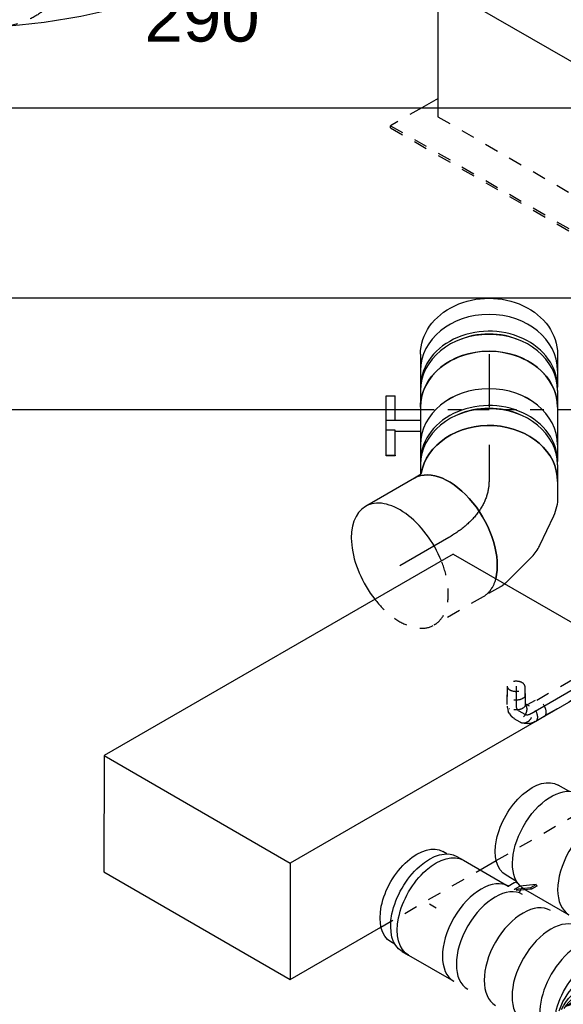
# Model space of a CAD drawing. Extents: x -238422 to 258194, y -34825 to 126331.
# Tile 49 of 239: x -37950 to -36959, y -32852 to -31056. Entities that reach past the tile are written whole.
import ezdxf
from ezdxf.enums import TextEntityAlignment as Align

# ---------------------------------------------------------------- set-up
doc = ezdxf.new("R2010")
doc.units = 0
doc.header["$LTSCALE"] = 50
doc.linetypes.add('CENTER2', pattern=[28.575, 19.05, -3.175, 3.175, -3.175])
doc.linetypes.add('STREEPJES', pattern=[0.1, 0.05, -0.05])
doc.layers.get('0').update_dxf_attribs({"linetype": 'CONTINUOUS'})
for name, color, linetype in [('lMcht aanvoer bestaand_PR', 1, 'CONTINUOUS'), ('lMcht retour bestaand_PR', 1, 'CONTINUOUS'), ('lucht aanvoer bestaand', 8, 'CONTINUOUS'), ('lucht retour bestaand', 8, 'CONTINUOUS'), ('WL524---_D', 153, 'CONTINUOUS'), ('WL524---_HARTLIJN', 8, 'CONTINUOUS'), ('WL570---_TOEVOER', 3, 'CONTINUOUS'), ('WL570---_TOEVOER_HL', 8, 'CONTINUOUS'), ('WL570---_TOEVOER_RST', 2, 'CONTINUOUS'), ('WL570---_TOEVOER_RST_HL', 1, 'CONTINUOUS'), ('WL5911--_D', 2, 'CONTINUOUS'), ('WM570---_TOEVOER_PR', 1, 'CONTINUOUS'), ('WM570---_TOEVOER_RST_PR', 1, 'CONTINUOUS')]:
    doc.layers.add(name, color=color, linetype=linetype)
doc.styles.add('BURO-018', font='ARIAL.TTF', dxfattribs={"height": 90})
doc.styles.add('BURO-025', font='ARIAL.TTF', dxfattribs={"height": 125})

# ---------------------------------------------------------------- blocks, each defined once
blk = doc.blocks.new('*U1473')
at = {"color": 8, "linetype": 'STREEPJES', "ltscale": 10, "extrusion": (-5.55112e-17, 1.11022e-16, -1)}
blk.add_ellipse((0, 0, -4102.3), major_axis=(0, -125), ratio=0.57735, start_param=0, end_param=1.220229, dxfattribs=at)
at = {"layer": 'lMcht aanvoer bestaand_PR', "color": 1, "style": 'BURO-018'}
blk.add_attdef('POSNR', text='', height=90, dxfattribs=at).set_placement((0, 0), align=Align.MIDDLE)
blk = doc.blocks.new('*U1482')
at = {"color": 8, "linetype": 'STREEPJES', "ltscale": 10}
for p, q in [((20.9, 16, -10735.2), (199.1, 16, -10735.2)), ((20.9, -16, -10735.2), (217.6, -16, -10735.2))]:
    blk.add_line(p, q, dxfattribs=at)
at = {"color": 0, "ltscale": 10}
for p, q in [((199.1, 16, -10735.2), (740.2, 16, -10735.2)), ((217.6, -16, -10735.2), (740.2, -16, -10735.2))]:
    blk.add_line(p, q, dxfattribs=at)
at = {"layer": 'WL524---_HARTLIJN', "linetype": 'CENTER2'}
blk.add_line((0, 0, -10735.2), (755.2, 0, -10735.2), dxfattribs=at)
at = {"layer": 'WL524---_D', "color": 1, "style": 'BURO-018'}
blk.add_attdef('POSNR', text='', height=90, dxfattribs=at).set_placement((0, 0), align=Align.MIDDLE)
blk = doc.blocks.new('*U1483')
at = {"color": 8, "linetype": 'STREEPJES', "ltscale": 10}
for p, q in [((-1.5, 31, -10741), (-9.7, 16.8, -10741)), ((27.6, 14.2, -10741), (18.6, -1.3, -10741)), ((-0.7, -15.9, -10741), (2, -15, -10741)), ((2, -15, -10741), (7.5, -12.5, -10741)), ((10.1, -10.7, -10741), (7.5, -12.5, -10741)), ((10.1, -10.7, -10741), (14.7, -6, -10741)), ((14.7, -6, -10741), (15.8, -4.6, -10741)), ((15.8, -4.6, -10741), (17.6, -1.5, -10741))]:
    blk.add_line(p, q, dxfattribs=at)
for centre, start_param, end_param in [((4.1, 7.1, -10741), 2.831748, 6.10896), ((13.1, 22.6, -10741), 3.141593, 6.283185)]:
    blk.add_ellipse(centre, major_axis=(-14.5, 8.4), ratio=0.57735, start_param=start_param, end_param=end_param, dxfattribs=at)
at = {"layer": 'WL524---_HARTLIJN', "linetype": 'CENTER2'}
blk.add_line((-17.9, 0, -10741), (-5.3, 0, -10741), dxfattribs=at)
blk.add_ellipse((-5.3, 22.2, -10741), major_axis=(0, -22.2), ratio=0.57735, start_param=0, end_param=0.785398, dxfattribs=at)
at = {"layer": 'WL524---_D', "color": 1, "style": 'BURO-018'}
blk.add_attdef('POSNR', text='', height=90, dxfattribs=at).set_placement((0, 0), align=Align.MIDDLE)
blk = doc.blocks.new('*U1486')
at = {"color": 8, "linetype": 'STREEPJES', "ltscale": 10}
for p, q in [((0, 16, -10803.9), (18.5, 16, -10803.9)), ((0, -16, -10803.9), (18.5, -16, -10803.9))]:
    blk.add_line(p, q, dxfattribs=at)
for start_param, end_param in [(0, 3.141593), (3.141593, 6.283185)]:
    blk.add_ellipse((0, 0, -10803.9), major_axis=(0, 16), ratio=0.57735, start_param=start_param, end_param=end_param, dxfattribs=at)
at = {"layer": 'WL524---_HARTLIJN', "linetype": 'CENTER2'}
blk.add_line((0, 0, -10803.9), (33.5, 0, -10803.9), dxfattribs=at)
at = {"layer": 'WL524---_D', "color": 1, "style": 'BURO-018'}
blk.add_attdef('POSNR', text='', height=90, dxfattribs=at).set_placement((0, 0), align=Align.MIDDLE)
blk = doc.blocks.new('*U1487')
at = {"color": 8, "linetype": 'STREEPJES', "ltscale": 10}
for p, q in [((-5.3, 24.4, -10774.5), (-9.7, 16.8, -10774.5)), ((-26.1, 16.8, -10774.5), (-8.2, 16.8, -10774.5)), ((-1.3, 11.9, -10774.5), (-1, 11.3, -10774.5)), ((23.8, 7.6, -10774.5), (17.4, -3.4, -10774.5)), ((-26.1, -16.8, -10774.5), (-8.2, -16.8, -10774.5)), ((-5.2, -16, -10774.5), (-3.9, -16, -10774.5)), ((-3.9, -16, -10774.5), (-2.2, -15.8, -10774.5)), ((-2.2, -15.8, -10774.5), (4.2, -14.1, -10774.5)), ((-1.3, -11.9, -10774.5), (-1, -11.3, -10774.5)), ((7.1, -12.7, -10774.5), (4.2, -14.1, -10774.5)), ((7.1, -12.7, -10774.5), (12, -9.3, -10774.5)), ((15.1, -5.9, -10774.5), (16.5, -3.4, -10774.5))]:
    blk.add_line(p, q, dxfattribs=at)
at = {"color": 8, "linetype": 'STREEPJES', "ltscale": 10, "extrusion": (0, -2.22045e-16, -1)}
blk.add_ellipse((2.9, 5, -10774.5), major_axis=(-14.5, 8.4), ratio=0.816497, start_param=0.330447, end_param=3.459084, dxfattribs=at)
at = {"color": 8, "linetype": 'STREEPJES', "ltscale": 10}
for centre, major_axis, ratio, start_param, end_param in [((9.2, 16, -10774.5), (-14.5, 8.4), 0.816497, 3.141593, 6.283185), ((1.8, 3.1, -10774.5), (-11.9, 10.9), 0.803023, 2.966153, 3.317032)]:
    blk.add_ellipse(centre, major_axis=major_axis, ratio=ratio, start_param=start_param, end_param=end_param, dxfattribs=at)
at = {"color": 8, "linetype": 'STREEPJES', "ltscale": 10, "extrusion": (-1.2326e-32, -2.22045e-16, -1)}
for centre, start_param, end_param in [((-26.1, 0, -10774.5), 0, 3.451437), ((-26.1, 0, -10774.5), 5.973341, 6.280044), ((-8.2, 0, -10774.5), 0, 3.141593)]:
    blk.add_ellipse(centre, major_axis=(0, 16.8), ratio=0.57735, start_param=start_param, end_param=end_param, dxfattribs=at)
at = {"layer": 'WL524---_HARTLIJN', "linetype": 'CENTER2'}
blk.add_ellipse((-16.6, 15.7, -10774.5), major_axis=(19.2, -11.1), ratio=0.57735, start_param=5.497787, end_param=6.283185, dxfattribs=at)
at = {"layer": 'WL524---_D', "color": 1, "style": 'BURO-018'}
blk.add_attdef('POSNR', text='', height=90, dxfattribs=at).set_placement((0, 0), align=Align.MIDDLE)
blk = doc.blocks.new('*U1727')
at = {"color": 2, "ltscale": 10}
for p, q in [((89.2, 127.7, -11462.4), (64.8, 110.5, -11462.4)), ((83.8, 118.2, -11462.4), (89.2, 127.7, -11462.4)), ((89.2, 127.7, -11462.4), (91.8, 125.6, -11462.4)), ((46.5, 100, -11462.4), (52.8, 110.9, -11462.4)), ((59.3, 101, -11462.4), (83.8, 118.2, -11462.4)), ((59.3, 101, -11462.4), (64.8, 110.5, -11462.4)), ((86.3, 116.2, -11462.4), (63.3, 100, -11462.4)), ((86.3, 116.2, -11462.4), (83.8, 118.2, -11462.4)), ((91.8, 125.6, -11462.4), (86.3, 116.2, -11462.4)), ((-65.5, 95, -11462.4), (-87.9, 95, -11462.4)), ((-47.5, 100, -11462.4), (46.5, 100, -11462.4)), ((46.5, 100, -11462.4), (47.5, 100, -11462.4)), ((58.8, 100.7, -11462.4), (59.3, 101, -11462.4)), ((60.6, 100, -11462.4), (59.3, 101, -11462.4)), ((68.9, 100, -11462.4), (69.6, 101.2, -11462.4)), ((-65.5, -95, -11462.4), (-87.9, -95, -11462.4)), ((-43.8, -100, -11462.4), (47.5, -100, -11462.4))]:
    blk.add_line(p, q, dxfattribs=at)
at = {"color": 8, "linetype": 'STREEPJES', "ltscale": 10}
blk.add_line((-47.5, -100, -11462.4), (-43.8, -100, -11462.4), dxfattribs=at)
at = {"color": 2, "ltscale": 10, "extrusion": (-2.03185e-17, -7.58296e-17, -1)}
for centre, major_axis, start_param, end_param in [((61.2, 106.1, -11462.4), (-8.4, 4.85), 0, 1.659918), ((-87.9, 0, -11462.4), (0, -95), 0, 3.141593), ((-47.5, 0, -11462.4), (0, -100), 0.142782, 3.141593), ((61.2, 106.1, -11462.4), (-8.4, 4.85), 2.573491, 3.141593)]:
    blk.add_ellipse(centre, major_axis=major_axis, ratio=0.57735, start_param=start_param, end_param=end_param, dxfattribs=at)
at = {"color": 2, "ltscale": 10}
blk.add_ellipse((47.5, 0, -11462.4), major_axis=(0, -100), ratio=0.57735, start_param=3.141593, end_param=6.283185, dxfattribs=at)
at = {"color": 8, "linetype": 'STREEPJES', "ltscale": 10, "extrusion": (-2.03185e-17, -7.58296e-17, -1)}
blk.add_ellipse((-47.5, 0, -11462.4), major_axis=(0, -100), ratio=0.57735, start_param=0, end_param=0.142782, dxfattribs=at)
at = {"layer": 'WL570---_TOEVOER', "color": 1, "style": 'BURO-018'}
blk.add_attdef('I', text='', height=90, dxfattribs=at).set_placement((0, 0), align=Align.MIDDLE)
at = {"layer": 'WM570---_TOEVOER_PR', "color": 1, "style": 'BURO-018'}
blk.add_attdef('POSNR', text='', height=90, dxfattribs=at).set_placement((0, 0), align=Align.MIDDLE)
blk = doc.blocks.new('*U1733')
at = {"color": 0, "ltscale": 10}
blk.add_line((363.3, -301.3, -11667.4), (363.2, -300.7, -11667.4), dxfattribs=at)
for centre, major_axis, ratio, start_param, end_param in [((0, 0, -11667.4), (0, -100), 0.57735, 3.141593, 6.283185), ((29.3, 0, -11667.4), (0, -100), 0.57735, 3.141593, 6.283185), ((87.9, 0, -11667.4), (0, -100), 0.57735, 3.141593, 6.283185), ((146.5, 0, -11667.4), (0, -100), 0.57735, 3.141593, 6.283185), ((205.1, 0, -11667.4), (0, -100), 0.57735, 3.141593, 5.776693), ((271, -6.1, -11667.4), (42.6, 91.2), 0.750739, 0.1323, 2.395901), ((271, -6.1, -11667.4), (42.6, 91.2), 0.750739, 6.150885, 6.415485), ((297.5, -34.8, -11667.4), (-96.1, -30.4), 0.803023, 3.317032, 6.000839), ((293.2, -78.2, -11667.4), (92.8, -38.5), 0.646887, 0.084959, 3.056633), ((297.5, -34.8, -11667.4), (-96.1, -30.4), 0.803023, 2.966153, 3.317032), ((259.1, -160.2, -11667.4), (-98.1, 21.3), 0.285695, 3.167547, 6.257231), ((293.2, -78.2, -11667.4), (92.8, -38.5), 0.646887, 6.198226, 6.368145), ((259.1, -160.2, -11667.4), (-98.1, 21.3), 0.285695, 6.257231, 6.30914), ((263.7, -314, -11667.4), (-99.5, -13), 0.175321, 1.846998, 3.126506)]:
    blk.add_ellipse(centre, major_axis=major_axis, ratio=ratio, start_param=start_param, end_param=end_param, dxfattribs=at)
at = {"color": 0, "ltscale": 10, "extrusion": (-8.97074e-17, -5.17926e-17, -1)}
for centre, major_axis, ratio, start_param, end_param in [((248.1, 0, -11667.4), (13.1, 99.6), 0.646887, 4.021847, 6.368145), ((287.9, -18, -11667.4), (-74.4, -68.1), 0.803023, 0.529535, 3.317032), ((299.4, -55.3, -11667.4), (100.3, -8.7), 0.750739, 3.273893, 6.415485), ((274.8, -110.2, -11667.4), (-92, 40.4), 0.489778, 6.229347, 9.37094), ((252.2, -215.8, -11667.4), (100.3, -4), 0.0576, 3.136773, 6.278366), ((254.7, -272.6, -11667.4), (-99.5, -13), 0.175321, 3.156679, 6.298272)]:
    blk.add_ellipse(centre, major_axis=major_axis, ratio=ratio, start_param=start_param, end_param=end_param, dxfattribs=at)
at = {"layer": 'WM570---_TOEVOER_PR', "color": 1, "style": 'BURO-018'}
blk.add_attdef('POSNR', text='', height=90, dxfattribs=at).set_placement((0, 0), align=Align.MIDDLE)
blk = doc.blocks.new('*U1734')
at = {"color": 2, "ltscale": 10}
for p, q in [((89.2, 127.7, -11633.8), (64.8, 110.5, -11633.8)), ((83.8, 118.2, -11633.8), (89.2, 127.7, -11633.8)), ((89.2, 127.7, -11633.8), (91.8, 125.6, -11633.8)), ((46.5, 100, -11633.8), (52.8, 110.9, -11633.8)), ((59.3, 101, -11633.8), (64.8, 110.5, -11633.8)), ((59.8, 101.4, -11633.8), (83.8, 118.2, -11633.8)), ((86.3, 116.2, -11633.8), (63.3, 100, -11633.8)), ((86.3, 116.2, -11633.8), (83.8, 118.2, -11633.8)), ((91.8, 125.6, -11633.8), (86.3, 116.2, -11633.8)), ((-79.5, 95, -11633.8), (-87.9, 95, -11633.8)), ((-47.5, 100, -11633.8), (46.5, 100, -11633.8)), ((46.5, 100, -11633.8), (47.5, 100, -11633.8)), ((59.3, 101, -11633.8), (59.8, 101.4, -11633.8)), ((60.6, 100, -11633.8), (59.3, 101, -11633.8)), ((68.9, 100, -11633.8), (69.6, 101.2, -11633.8)), ((-79.5, -95, -11633.8), (-87.9, -95, -11633.8)), ((-47.5, -100, -11633.8), (47.5, -100, -11633.8))]:
    blk.add_line(p, q, dxfattribs=at)
at = {"color": 2, "ltscale": 10, "extrusion": (-2.03185e-17, -7.58296e-17, -1)}
for centre, major_axis, start_param, end_param in [((61.2, 106.1, -11633.8), (-8.4, 4.85), 0, 1.659918), ((-87.9, 0, -11633.8), (0, -95), 0, 3.141593), ((-47.5, 0, -11633.8), (0, -100), 0, 3.141593), ((61.2, 106.1, -11633.8), (-8.4, 4.85), 2.573491, 3.141593)]:
    blk.add_ellipse(centre, major_axis=major_axis, ratio=0.57735, start_param=start_param, end_param=end_param, dxfattribs=at)
at = {"color": 2, "ltscale": 10}
blk.add_ellipse((47.5, 0, -11633.8), major_axis=(0, -100), ratio=0.57735, start_param=3.141593, end_param=6.283185, dxfattribs=at)
at = {"layer": 'WL570---_TOEVOER', "color": 1, "style": 'BURO-018'}
blk.add_attdef('I', text='', height=90, dxfattribs=at).set_placement((0, 0), align=Align.MIDDLE)
at = {"layer": 'WM570---_TOEVOER_PR', "color": 1, "style": 'BURO-018'}
blk.add_attdef('POSNR', text='', height=90, dxfattribs=at).set_placement((0, 0), align=Align.MIDDLE)
blk = doc.blocks.new('*U1735')
at = {"color": 0, "ltscale": 10}
for p, q in [((0, 100, -11590.4), (13.9, 100, -11590.4)), ((0, -100, -11590.4), (13.9, -100, -11590.4))]:
    blk.add_line(p, q, dxfattribs=at)
at = {"color": 0, "ltscale": 10, "extrusion": (-8.97074e-17, -5.17926e-17, -1)}
blk.add_ellipse((0, 0, -11590.4), major_axis=(0, -100), ratio=0.57735, start_param=0, end_param=3.141593, dxfattribs=at)
at = {"layer": 'WL570---_TOEVOER_HL', "linetype": 'CENTER2'}
blk.add_line((0, 0, -11590.4), (13.9, 0, -11590.4), dxfattribs=at)
at = {"layer": 'WM570---_TOEVOER_PR', "color": 1, "style": 'BURO-018'}
blk.add_attdef('POSNR', text='', height=90, dxfattribs=at).set_placement((0, 0), align=Align.MIDDLE)
blk = doc.blocks.new('*U1736')
at = {"color": 0, "ltscale": 10}
for p, q in [((0, 125, -10198.4), (29.6, 125, -10198.4)), ((29.6, 118.7, -10198.4), (34.1, 118.7, -10198.4)), ((47.8, 123, -10198.4), (44.9, 123.6, -10198.4)), ((0, -125, -10198.4), (29.6, -125, -10198.4)), ((29.6, -118.8, -10198.4), (34.1, -118.8, -10198.4)), ((44.9, -123.6, -10198.4), (47.8, -123, -10198.4))]:
    blk.add_line(p, q, dxfattribs=at)
at = {"color": 0, "ltscale": 10, "extrusion": (1.35577e-27, -1.21691e-16, -1)}
blk.add_ellipse((0, 0, -10198.4), major_axis=(0, -125), ratio=0.816497, start_param=0, end_param=3.141593, dxfattribs=at)
at = {"color": 0, "ltscale": 10}
for centre, major_axis, start_param, end_param in [((29.6, 0, -10198.4), (0, -125), 3.141593, 6.283185), ((60.2, 0, -10198.4), (0, -118.8), 4.211947, 5.212831)]:
    blk.add_ellipse(centre, major_axis=major_axis, ratio=0.816497, start_param=start_param, end_param=end_param, dxfattribs=at)
at = {"layer": 'WL570---_TOEVOER_HL', "linetype": 'CENTER2'}
blk.add_line((0, 0, -10198.4), (29.6, 0, -10198.4), dxfattribs=at)
at = {"layer": 'WM570---_TOEVOER_PR', "color": 1, "style": 'BURO-018'}
blk.add_attdef('POSNR', text='', height=90, dxfattribs=at).set_placement((0, 0), align=Align.MIDDLE)
blk = doc.blocks.new('*U1737')
at = {"color": 0, "ltscale": 10}
for p, q in [((-33.5, 125, -10287.7), (-2.9, 125, -10287.7)), ((0, 124.9, -10287.7), (-2.6, 125, -10287.7)), ((2.9, 125, -10287.7), (33.5, 125, -10287.7)), ((-33.5, -125, -10287.7), (-2.9, -125, -10287.7)), ((2.9, -125, -10287.7), (33.5, -125, -10287.7))]:
    blk.add_line(p, q, dxfattribs=at)
for centre, major_axis, start_param, end_param in [((-33.5, 0, -10287.7), (0, -125), 3.141593, 6.283185), ((-2.9, 0, -10287.7), (0, -125), 3.141593, 6.311473), ((2.9, 0, -10287.7), (0, -125), 3.141593, 6.283185), ((33.5, 0, -10287.7), (0, -125), 3.141593, 6.283185), ((-2.9, 0, -10287.7), (0, -118.8), 4.211947, 5.212831)]:
    blk.add_ellipse(centre, major_axis=major_axis, ratio=0.816497, start_param=start_param, end_param=end_param, dxfattribs=at)
at = {"layer": 'WL570---_TOEVOER_HL', "linetype": 'CENTER2'}
blk.add_line((-33.5, 0, -10287.7), (33.5, 0, -10287.7), dxfattribs=at)
at = {"layer": 'WM570---_TOEVOER_PR', "color": 1, "style": 'BURO-018'}
blk.add_attdef('POSNR', text='', height=90, dxfattribs=at).set_placement((0, 0), align=Align.MIDDLE)
blk = doc.blocks.new('*U1738')
at = {"color": 2, "ltscale": 10}
for p, q in [((-34.3, 125, -10383.5), (34.3, 125, -10383.5)), ((34.3, 118.7, -10383.5), (38.8, 118.7, -10383.5)), ((52.5, 123, -10383.5), (49.6, 123.6, -10383.5)), ((-34.3, -125, -10383.5), (-9.9, -125, -10383.5)), ((-9.9, -125, -10383.5), (-9.9, -187.5, -10383.5)), ((5.7, -125, -10383.5), (9.9, -125, -10383.5)), ((9.9, -125, -10383.5), (9.9, -170.8, -10383.5)), ((9.9, -125, -10383.5), (34.3, -125, -10383.5)), ((34.3, -118.8, -10383.5), (38.8, -118.8, -10383.5)), ((49.6, -123.6, -10383.5), (52.5, -123, -10383.5)), ((-9.9, -170.8, -10383.5), (-54.8, -170.8, -10383.5)), ((-54.8, -187.5, -10383.5), (-54.8, -170.8, -10383.5)), ((7.9, -170.8, -10383.5), (7.9, -187.5, -10383.5)), ((53, -170.8, -10383.5), (7.9, -170.8, -10383.5)), ((53, -187.5, -10383.5), (53, -170.8, -10383.5)), ((53, -170.8, -10383.5), (54.8, -170.8, -10383.5)), ((54.8, -170.8, -10383.5), (54.8, -187.5, -10383.5)), ((-9.9, -187.5, -10383.5), (-54.8, -187.5, -10383.5)), ((7.9, -187.5, -10383.5), (-9.9, -187.5, -10383.5)), ((53, -187.5, -10383.5), (7.9, -187.5, -10383.5)), ((54.8, -187.5, -10383.5), (53, -187.5, -10383.5))]:
    blk.add_line(p, q, dxfattribs=at)
at = {"color": 2, "ltscale": 10, "extrusion": (1.95055e-23, -1.42176e-16, -1)}
blk.add_ellipse((-34.3, 0, -10383.5), major_axis=(0, -125), ratio=0.816497, start_param=0, end_param=3.141593, dxfattribs=at)
at = {"color": 2, "ltscale": 10}
for centre, major_axis, start_param, end_param in [((34.3, 0, -10383.5), (0, -125), 3.141593, 6.283185), ((64.9, 0, -10383.5), (0, -118.8), 4.211947, 5.212831)]:
    blk.add_ellipse(centre, major_axis=major_axis, ratio=0.816497, start_param=start_param, end_param=end_param, dxfattribs=at)
blk.add_spline([(-9.8, -124.7, -10383.5), (-9.7, -124.7, -10383.5), (-9.4, -124.6, -10383.5), (-9, -124.6, -10383.5), (-8.6, -124.6, -10383.5), (-8, -124.6, -10383.5), (-7.4, -124.6, -10383.5), (-6.7, -124.6, -10383.5), (-5.9, -124.6, -10383.5), (-5, -124.7, -10383.5), (-4.1, -124.7, -10383.5), (-3.1, -124.7, -10383.5), (-2.1, -124.8, -10383.5), (-1.1, -124.8, -10383.5), (-0.1, -124.9, -10383.5), (0.9, -124.9, -10383.5), (2, -124.9, -10383.5), (3, -125, -10383.5), (3.9, -125, -10383.5), (4.8, -125, -10383.5), (5.7, -125, -10383.5)], degree=3, dxfattribs=at)
at = {"layer": 'WL570---_TOEVOER', "color": 1, "style": 'BURO-018'}
blk.add_attdef('I', text='', height=90, dxfattribs=at).set_placement((0, 0), align=Align.MIDDLE)
at = {"layer": 'WM570---_TOEVOER_PR', "color": 1, "style": 'BURO-018'}
blk.add_attdef('POSNR', text='', height=90, dxfattribs=at).set_placement((0, 0), align=Align.MIDDLE)
blk = doc.blocks.new('*U1739')
at = {"color": 0, "ltscale": 10}
for p, q in [((-33.5, 125, -10479.3), (-2.9, 125, -10479.3)), ((0, 124.9, -10479.3), (-2.6, 125, -10479.3)), ((2.9, 125, -10479.3), (33.5, 125, -10479.3)), ((-33.5, -125, -10479.3), (-2.9, -125, -10479.3)), ((2.9, -125, -10479.3), (20.4, -125, -10479.3))]:
    blk.add_line(p, q, dxfattribs=at)
for centre, major_axis, start_param, end_param in [((-33.5, 0, -10479.3), (0, -125), 3.141593, 6.283185), ((-2.9, 0, -10479.3), (0, -125), 3.141593, 6.311473), ((2.9, 0, -10479.3), (0, -125), 3.141593, 6.283185), ((33.5, 0, -10479.3), (0, -125), 3.141593, 6.142406), ((-2.9, 0, -10479.3), (0, -118.8), 4.211947, 5.212831)]:
    blk.add_ellipse(centre, major_axis=major_axis, ratio=0.816497, start_param=start_param, end_param=end_param, dxfattribs=at)
at = {"layer": 'WL570---_TOEVOER_HL', "linetype": 'CENTER2'}
blk.add_line((-33.5, 0, -10479.3), (33.5, 0, -10479.3), dxfattribs=at)
at = {"layer": 'WM570---_TOEVOER_PR', "color": 1, "style": 'BURO-018'}
blk.add_attdef('POSNR', text='', height=90, dxfattribs=at).set_placement((0, 0), align=Align.MIDDLE)
blk = doc.blocks.new('*U1740')
at = {"color": 0, "ltscale": 10}
for p, q in [((-59.8, 125, -10611.3), (-31.3, 125, -10611.3)), ((3.2, 117.4, -10611.3), (57.2, 92.3, -10611.3)), ((77.6, 78.1, -10611.3), (124, 31.7, -10611.3)), ((-74.1, -123.8, -10611.3), (-71.2, -126.7, -10611.3)), ((-71.2, -126.7, -10611.3), (-66, -135.8, -10611.3))]:
    blk.add_line(p, q, dxfattribs=at)
at = {"color": 8, "linetype": 'STREEPJES', "ltscale": 10}
blk.add_line((132.4, 20.8, -10611.3), (150.5, -10.8, -10611.3), dxfattribs=at)
at = {"color": 0, "ltscale": 10, "extrusion": (1.35577e-27, -1.21691e-16, -1)}
blk.add_ellipse((-59.8, 0, -10611.3), major_axis=(0, -125), ratio=0.816497, start_param=0.140779, end_param=3.141593, dxfattribs=at)
at = {"color": 0, "ltscale": 10, "extrusion": (1.35572e-27, -1.21691e-16, -1)}
blk.add_ellipse((-40.8, 0, -10611.3), major_axis=(27.2, 123.1), ratio=0.803023, start_param=6.107746, end_param=6.458625, dxfattribs=at)
at = {"color": 0, "ltscale": 10}
for centre, major_axis, ratio, start_param, end_param in [((-4.1, -17, -10611.3), (-72.1, -103.1), 0.750739, 3.009293, 3.273893), ((42.3, -73.3, -10611.3), (-108.3, -62.5), 0.57735, 3.670497, 6.283185)]:
    blk.add_ellipse(centre, major_axis=major_axis, ratio=ratio, start_param=start_param, end_param=end_param, dxfattribs=at)
at = {"color": 0, "ltscale": 10, "extrusion": (1.35562e-27, -1.21691e-16, -1)}
blk.add_ellipse((28.9, -50, -10611.3), major_axis=(99.7, 76.5), ratio=0.646887, start_param=6.198226, end_param=6.251961, dxfattribs=at)
at = {"color": 8, "linetype": 'STREEPJES', "ltscale": 10, "extrusion": (1.35562e-27, -1.21691e-16, -1)}
blk.add_ellipse((28.9, -50, -10611.3), major_axis=(99.7, 76.5), ratio=0.646887, start_param=6.251961, end_param=6.368145, dxfattribs=at)
at = {"color": 8, "linetype": 'STREEPJES', "ltscale": 10}
blk.add_ellipse((42.3, -73.3, -10611.3), major_axis=(-108.3, -62.5), ratio=0.57735, start_param=3.141593, end_param=3.670497, dxfattribs=at)
at = {"layer": 'WL570---_TOEVOER_HL', "linetype": 'CENTER2', "extrusion": (1.35577e-27, -1.21691e-16, -1)}
blk.add_ellipse((-59.8, -250.1, -10611.3), major_axis=(0, 250.1), ratio=0.57735, start_param=0, end_param=0.785398, dxfattribs=at)
at = {"layer": 'WM570---_TOEVOER_PR', "color": 1, "style": 'BURO-018'}
blk.add_attdef('POSNR', text='', height=90, dxfattribs=at).set_placement((0, 0), align=Align.MIDDLE)
blk = doc.blocks.new('*U1741')
at = {"color": 8, "linetype": 'STREEPJES', "ltscale": 10}
blk.add_line((0, 125, -10671.1), (103.1, 125, -10671.1), dxfattribs=at)
at = {"color": 0, "ltscale": 10}
blk.add_line((0, -125, -10671.1), (103.1, -125, -10671.1), dxfattribs=at)
at = {"color": 0, "ltscale": 10, "extrusion": (3.41963e-17, -1.97432e-17, -1)}
blk.add_ellipse((0, 0, -10671.1), major_axis=(0, -125), ratio=0.57735, start_param=0, end_param=2.612688, dxfattribs=at)
at = {"color": 8, "linetype": 'STREEPJES', "ltscale": 10, "extrusion": (3.41963e-17, -1.97432e-17, -1)}
blk.add_ellipse((0, 0, -10671.1), major_axis=(0, -125), ratio=0.57735, start_param=2.612688, end_param=3.141593, dxfattribs=at)
at = {"color": 8, "linetype": 'STREEPJES', "ltscale": 10}
for start_param, end_param in [(3.141593, 4.467002), (1.816183, 3.141593)]:
    blk.add_ellipse((103.1, 0, -10671.1), major_axis=(0, -125), ratio=0.57735, start_param=start_param, end_param=end_param, dxfattribs=at)
at = {"color": 0, "ltscale": 10}
for start_param, end_param in [(4.467002, 6.283185), (0, 1.816183)]:
    blk.add_ellipse((103.1, 0, -10671.1), major_axis=(0, -125), ratio=0.57735, start_param=start_param, end_param=end_param, dxfattribs=at)
at = {"layer": 'WL570---_TOEVOER_HL', "linetype": 'CENTER2'}
blk.add_line((0, 0, -10671.1), (103.1, 0, -10671.1), dxfattribs=at)
at = {"layer": 'WM570---_TOEVOER_PR', "color": 1, "style": 'BURO-018'}
blk.add_attdef('POSNR', text='', height=90, dxfattribs=at).set_placement((0, 0), align=Align.MIDDLE)
blk = doc.blocks.new('*U1742')
at = {"color": 2, "ltscale": 10}
for p, q in [((-65.3, 410.1, -11219.4), (-160.8, 244.7, -11219.4)), ((326.6, 410.1, -11219.4), (-65.3, 410.1, -11219.4)), ((40.8, 226.3, -11219.4), (-65.3, 410.1, -11219.4)), ((432.7, 226.3, -11219.4), (326.6, 410.1, -11219.4)), ((-326.6, -410.1, -11219.4), (40.8, 226.3, -11219.4)), ((432.7, 226.3, -11219.4), (40.8, 226.3, -11219.4)), ((65.3, -410.1, -11219.4), (432.7, 226.3, -11219.4)), ((-265.2, 64, -11219.4), (-282, 34.7, -11219.4)), ((-386.4, -146, -11219.4), (-394.7, -160.3, -11219.4)), ((-385.1, -308.8, -11219.4), (-326.6, -410.1, -11219.4)), ((65.3, -410.1, -11219.4), (-326.6, -410.1, -11219.4))]:
    blk.add_line(p, q, dxfattribs=at)
at = {"color": 8, "linetype": 'STREEPJES', "ltscale": 10}
for p, q in [((-160.8, 244.7, -11219.4), (-265.2, 64, -11219.4)), ((-282, 34.7, -11219.4), (-386.4, -146, -11219.4)), ((-394.7, -160.3, -11219.4), (-432.7, -226.3, -11219.4)), ((-432.7, -226.3, -11219.4), (-385.1, -308.8, -11219.4))]:
    blk.add_line(p, q, dxfattribs=at)
at = {"layer": 'WL5911--_D', "color": 2, "style": 'BURO-025'}
blk.add_attdef('POSNR', text='', height=125, dxfattribs=at).set_placement((0, 0), align=Align.MIDDLE)
blk = doc.blocks.new('*U1817')
at = {"color": 0, "ltscale": 10}
for p, q in [((-225.4, 278.6, -9050.5), (-337.6, 84.2, -9050.5)), ((160.8, 278.6, -9050.5), (-225.4, 278.6, -9050.5)), ((-32.3, -55.9, -9050.5), (-225.4, 278.6, -9050.5)), ((354, -55.9, -9050.5), (160.8, 278.6, -9050.5)), ((-329, 99, -9050.5), (-363.3, 99, -9050.5)), ((-48, -83.1, -9050.5), (-32.3, -55.9, -9050.5)), ((354, -55.9, -9050.5), (-32.3, -55.9, -9050.5)), ((245.8, -243.2, -9050.5), (354, -55.9, -9050.5)), ((267.4, -265.1, -9050.5), (250.3, -235.5, -9050.5))]:
    blk.add_line(p, q, dxfattribs=at)
at = {"color": 8, "linetype": 'STREEPJES', "ltscale": 10}
for p, q in [((64.3, 111.4, -9050.5), (23.5, 182.1, -9050.5)), ((64.3, 111.4, -9050.5), (-11.9, 172.6, -9050.5)), ((64.3, 111.4, -9050.5), (69.8, 172.6, -9050.5)), ((64.3, 111.4, -9050.5), (-26.8, 146.7, -9050.5)), ((64.3, 111.4, -9050.5), (114.6, 146.7, -9050.5)), ((64.3, 111.4, -9050.5), (-17.4, 111.4, -9050.5)), ((64.3, 111.4, -9050.5), (14, 76, -9050.5)), ((64.3, 111.4, -9050.5), (58.8, 50.1, -9050.5)), ((64.3, 111.4, -9050.5), (105.1, 40.7, -9050.5)), ((64.3, 111.4, -9050.5), (140.5, 50.1, -9050.5)), ((64.3, 111.4, -9050.5), (155.4, 76, -9050.5)), ((64.3, 111.4, -9050.5), (145.9, 111.4, -9050.5)), ((-430.7, 95.5, -9050.5), (-428.7, 99, -9050.5)), ((-430.7, 95.5, -9050.5), (-187.8, -325.3, -9050.5)), ((-363.3, 99, -9050.5), (-428.7, 99, -9050.5)), ((-428.7, 99, -9050.5), (-185.8, -321.7, -9050.5)), ((-337.6, 84.2, -9050.5), (-345.8, 70, -9050.5)), ((-345.8, 70, -9050.5), (-152.7, -264.5, -9050.5)), ((-152.7, -264.5, -9050.5), (-48, -83.1, -9050.5)), ((233.5, -264.5, -9050.5), (245.8, -243.2, -9050.5)), ((-152.7, -264.5, -9050.5), (233.5, -264.5, -9050.5)), ((300.1, -321.7, -9050.5), (267.4, -265.1, -9050.5)), ((-185.8, -321.7, -9050.5), (-187.8, -325.3, -9050.5)), ((-185.8, -321.7, -9050.5), (300.1, -321.7, -9050.5)), ((298, -325.3, -9050.5), (300.1, -321.7, -9050.5)), ((-187.8, -325.3, -9050.5), (298, -325.3, -9050.5))]:
    blk.add_line(p, q, dxfattribs=at)
at = {"color": 0, "ltscale": 10}
blk.add_ellipse((64.3, 111.4, -9050.5), major_axis=(86.6, -50), ratio=0.57735, dxfattribs=at)
at = {"layer": 'WL570---_TOEVOER_RST_HL', "linetype": 'CENTER2'}
blk.add_circle((0, 0, -9050.5), 0.075, dxfattribs=at)
at = {"layer": 'WL570---_TOEVOER_RST', "color": 1, "style": 'BURO-018'}
for tag in ['MC', 'Q']:
    blk.add_attdef(tag, text='', height=90, dxfattribs=at).set_placement((0, 0), align=Align.MIDDLE)
at = {"layer": 'WM570---_TOEVOER_RST_PR', "color": 1, "style": 'BURO-018'}
blk.add_attdef('POSNR', text='', height=90, dxfattribs=at).set_placement((0, 0), align=Align.MIDDLE)
blk = doc.blocks.new('*U1822')
at = {"color": 0, "ltscale": 10}
for p, q in [((-320.7, 100.5, -9047.6), (-245.4, 290.2, -9047.6)), ((-316.2, 100.5, -9047.6), (-241, 290.2, -9047.6)), ((-245.4, 290.2, -9047.6), (-241, 290.2, -9047.6)), ((-241, 290.2, -9047.6), (-222, 255, -9047.6)), ((-299.9, 103.2, -9047.6), (-239.7, 255, -9047.6)), ((-199.8, 255, -9047.6), (-239.7, 255, -9047.6)), ((-179.2, 255.6, -9047.6), (-199.8, 255, -9047.6)), ((-158.3, 255.8, -9047.6), (-179.2, 255.6, -9047.6)), ((-137.2, 255.5, -9047.6), (-158.3, 255.8, -9047.6)), ((-115.9, 254.6, -9047.6), (-137.2, 255.5, -9047.6)), ((-94.4, 253.3, -9047.6), (-115.9, 254.6, -9047.6)), ((-72.8, 251.4, -9047.6), (-94.4, 253.3, -9047.6)), ((-51, 249, -9047.6), (-72.8, 251.4, -9047.6)), ((-29.1, 246.1, -9047.6), (-51, 249, -9047.6)), ((-7.2, 242.8, -9047.6), (-29.1, 246.1, -9047.6)), ((14.8, 238.9, -9047.6), (-7.2, 242.8, -9047.6)), ((36.8, 234.6, -9047.6), (14.8, 238.9, -9047.6)), ((58.8, 229.7, -9047.6), (36.8, 234.6, -9047.6)), ((80.8, 224.5, -9047.6), (58.8, 229.7, -9047.6)), ((102.7, 218.7, -9047.6), (80.8, 224.5, -9047.6)), ((124.6, 212.5, -9047.6), (102.7, 218.7, -9047.6)), ((143.8, 206.9, -9047.6), (124.6, 212.5, -9047.6)), ((163, 201.4, -9047.6), (143.8, 206.9, -9047.6)), ((182.3, 195.8, -9047.6), (163, 201.4, -9047.6)), ((183.9, -24.6, -9047.6), (274.2, 203.1, -9047.6)), ((188.7, -26.2, -9047.6), (279, 201.5, -9047.6)), ((279, 201.5, -9047.6), (274.2, 203.1, -9047.6)), ((201.5, 190.2, -9047.6), (182.3, 195.8, -9047.6)), ((220.8, 184.7, -9047.6), (201.5, 190.2, -9047.6)), ((220.8, 184.7, -9047.6), (261.4, 170.7, -9047.6)), ((-320.7, 100.5, -9047.6), (-316.2, 100.5, -9047.6)), ((-110.1, -290.2, -9047.6), (-320.7, 100.5, -9047.6)), ((-105.7, -290.2, -9047.6), (-316.2, 100.5, -9047.6)), ((-299.9, 103.2, -9047.6), (-260, 103.2, -9047.6)), ((-299.9, 103.2, -9047.6), (-106.9, -255, -9047.6)), ((-260, 103.2, -9047.6), (-240.2, 101.9, -9047.6)), ((-240.2, 101.9, -9047.6), (-220, 100.2, -9047.6)), ((-220, 100.2, -9047.6), (-199.7, 98, -9047.6)), ((-199.7, 98, -9047.6), (-179.1, 95.2, -9047.6)), ((-179.1, 95.2, -9047.6), (-158.4, 92, -9047.6)), ((-158.4, 92, -9047.6), (-137.5, 88.2, -9047.6)), ((-137.5, 88.2, -9047.6), (-116.5, 83.9, -9047.6)), ((-116.5, 83.9, -9047.6), (-95.3, 79.2, -9047.6)), ((-95.3, 79.2, -9047.6), (-74.1, 73.9, -9047.6)), ((-74.1, 73.9, -9047.6), (-52.9, 68.1, -9047.6)), ((-52.9, 68.1, -9047.6), (-31.6, 61.9, -9047.6)), ((-31.6, 61.9, -9047.6), (-10.4, 55.2, -9047.6)), ((-10.4, 55.2, -9047.6), (10.8, 48, -9047.6)), ((10.8, 48, -9047.6), (32, 40.3, -9047.6)), ((32, 40.3, -9047.6), (53.1, 32.2, -9047.6)), ((53.1, 32.2, -9047.6), (71.6, 24.8, -9047.6)), ((71.6, 24.8, -9047.6), (90, 17.3, -9047.6)), ((90, 17.3, -9047.6), (108.5, 9.8, -9047.6)), ((108.5, 9.8, -9047.6), (127, 2.4, -9047.6)), ((127, 2.4, -9047.6), (145.5, -5.1, -9047.6)), ((186.1, -19.1, -9047.6), (145.5, -5.1, -9047.6)), ((107.2, -334.7, -9047.6), (183.9, -24.6, -9047.6)), ((111.9, -336.4, -9047.6), (188.7, -26.2, -9047.6)), ((122.9, -303.3, -9047.6), (192.7, -21.4, -9047.6)), ((188.7, -26.2, -9047.6), (183.9, -24.6, -9047.6)), ((-106.9, -255, -9047.6), (-59.4, -255, -9047.6)), ((-91.7, -255, -9047.6), (-105.7, -290.2, -9047.6)), ((-59.4, -255, -9047.6), (-52.1, -255.9, -9047.6)), ((-52.1, -255.9, -9047.6), (-44.8, -256.9, -9047.6)), ((-44.8, -256.9, -9047.6), (-37.5, -257.8, -9047.6)), ((-37.5, -257.8, -9047.6), (-30.2, -258.7, -9047.6)), ((-30.2, -258.7, -9047.6), (-22.8, -259.7, -9047.6)), ((-22.8, -259.7, -9047.6), (-15.5, -260.6, -9047.6)), ((-15.5, -260.6, -9047.6), (-8.2, -261.6, -9047.6)), ((-8.2, -261.6, -9047.6), (-0.9, -262.5, -9047.6)), ((-0.9, -262.5, -9047.6), (6.4, -263.5, -9047.6)), ((6, -264.4, -9047.6), (12.6, -265.5, -9047.6)), ((12.6, -265.5, -9047.6), (19.4, -266.9, -9047.6)), ((19.4, -266.9, -9047.6), (26.3, -268.5, -9047.6)), ((26.3, -268.5, -9047.6), (33.3, -270.4, -9047.6)), ((33.3, -270.4, -9047.6), (40.3, -272.5, -9047.6)), ((40.3, -272.5, -9047.6), (47.4, -274.9, -9047.6)), ((47.4, -274.9, -9047.6), (54.5, -277.6, -9047.6)), ((54.5, -277.6, -9047.6), (61.6, -280.5, -9047.6)), ((61.6, -280.5, -9047.6), (68.7, -283.6, -9047.6)), ((68.7, -283.6, -9047.6), (75.8, -287, -9047.6)), ((115.6, -300.8, -9047.6), (75.8, -287, -9047.6)), ((-110.1, -290.2, -9047.6), (-105.7, -290.2, -9047.6)), ((119.5, -317.4, -9047.6), (111.9, -336.4, -9047.6)), ((111.9, -336.4, -9047.6), (107.2, -334.7, -9047.6))]:
    blk.add_line(p, q, dxfattribs=at)
at = {"color": 8, "linetype": 'STREEPJES', "ltscale": 10}
for p, q in [((279, 201.5, -9047.6), (202.2, -108.7, -9047.6)), ((267.9, 168.4, -9047.6), (192.7, -21.4, -9047.6)), ((198.2, -113.5, -9047.6), (267.9, 168.4, -9047.6)), ((202.2, -108.7, -9047.6), (119.5, -317.4, -9047.6)), ((198.2, -113.5, -9047.6), (122.9, -303.3, -9047.6))]:
    blk.add_line(p, q, dxfattribs=at)
at = {"layer": 'lMcht retour bestaand_PR', "color": 1, "style": 'BURO-018'}
blk.add_attdef('POSNR', text='', height=90, dxfattribs=at).set_placement((0, 0), align=Align.MIDDLE)
blk = doc.blocks.new('*U1874')
at = {"color": 0, "ltscale": 10}
for p, q in [((5, 275.3, -9952.1), (2461.8, 275.3, -9952.1)), ((5, -71.1, -9952.1), (2461.8, -71.1, -9952.1)), ((5, -275.3, -9952.1), (1187.5, -275.3, -9952.1)), ((1204.1, -275.3, -9952.1), (1250, -275.3, -9952.1)), ((1500, -275.3, -9952.1), (2461.8, -275.3, -9952.1))]:
    blk.add_line(p, q, dxfattribs=at)
at = {"color": 8, "linetype": 'STREEPJES', "ltscale": 10}
for p, q in [((1187.5, -275.3, -9952.1), (1204.1, -275.3, -9952.1)), ((1250, -275.3, -9952.1), (1500, -275.3, -9952.1))]:
    blk.add_line(p, q, dxfattribs=at)
at = {"layer": 'lMcht aanvoer bestaand_PR', "color": 1, "style": 'BURO-018'}
blk.add_attdef('POSNR', text='', height=90, dxfattribs=at).set_placement((0, 0), align=Align.MIDDLE)

msp = doc.modelspace()

# ---------------------------------------------------------------- block references
at = {"layer": 'lucht aanvoer bestaand', "rotation": 90}
msp.add_blockref('*U1473', (-38010.86849, -30998.82205, 4102.27724), dxfattribs=at)
at = {"layer": 'lucht aanvoer bestaand'}
msp.add_blockref('*U1874', (-38469.62637, -31491.67313, 9952.12507), dxfattribs=at)
at = {"layer": 'lucht retour bestaand', "rotation": 201.6330533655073}
msp.add_blockref('*U1822', (-37912.85756, -30821.46368, 9047.60705), dxfattribs=at)
at = {"layer": 'WL524---_D'}
for name, p, rotation in [('*U1482', (-37017.81655, -32320.96224, 10735.20555), 29.99999999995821), ('*U1486', (-37045.38762, -32271.56068, 10803.90526), 270), ('*U1487', (-37045.38762, -32313.20905, 10774.45542), 270), ('*U1483', (-37024.88762, -32325.04473, 10740.97906), 330.0000000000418)]:
    msp.add_blockref(name, p, dxfattribs=dict(at, rotation=rotation))
at = {"layer": 'WL570---_TOEVOER'}
for name, p, rotation in [('*U1736', (-37094.67475, -31665.83987, 10198.43404), 269.9999999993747), ('*U1737', (-37094.67475, -31728.94425, 10287.67711), 269.9999999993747), ('*U1738', (-37094.67475, -31796.69631, 10383.49299), 269.9999999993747), ('*U1739', (-37094.67475, -31864.44836, 10479.30886), 269.9999999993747), ('*U1740', (-37094.67475, -31957.74816, 10611.25471), 269.9999999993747), ('*U1741', (-37167.93101, -32000.04269, 10671.06819), 209.9999999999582), ('*U1727', (-36940.03456, -32577.98292, 11462.41836), 330.0000000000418), ('*U1734', (-37149.97301, -32699.19095, 11633.83239), 330.0000000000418), ('*U1735', (-37203.17726, -32668.47346, 11590.3913), 330.0000000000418), ('*U1733', (-37108.8194, -32722.951, 11667.43417), 330.0000000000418)]:
    msp.add_blockref(name, p, dxfattribs=dict(at, rotation=rotation))
at = {"layer": 'WL570---_TOEVOER_RST'}
ref = msp.add_blockref('*U1817', (-36853.16506, -31120.49316, 9050.47627), dxfattribs=dict(at, rotation=29.99999999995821))
ref.add_attrib('Q', '290', dxfattribs={"color": 1, "height": 90, "style": 'BURO-018'}).set_placement((-37617.69256, -31050.59894), align=Align.MIDDLE)
ref.add_attrib('MC', 'J', dxfattribs={"color": 1, "height": 90, "style": 'BURO-018'}).set_placement((-37295.95898, -30493.34003), align=Align.MIDDLE)
at = {"layer": 'WL5911--_D', "rotation": 150.0000000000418}
msp.add_blockref('*U1742', (-37308.48027, -32418.35671, 11219.35229), dxfattribs=at)

doc.saveas('drawing.dxf')
